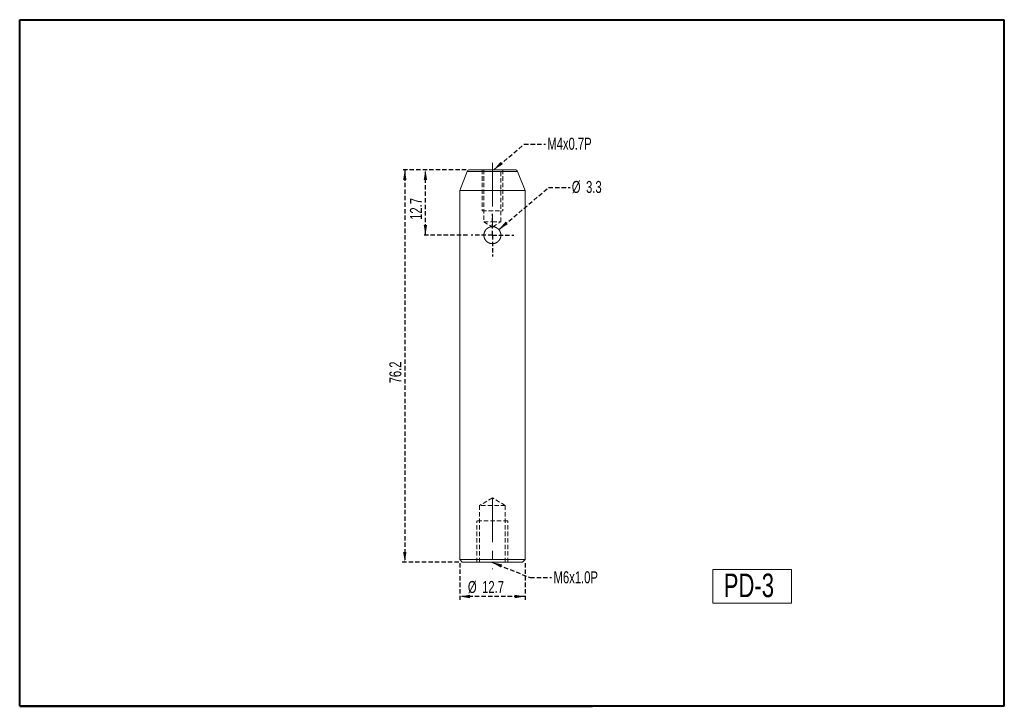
# Model space of a CAD drawing. Header units: millimetres. Extents: x 5 to 292, y 5 to 205.
import ezdxf

# ---------------------------------------------------------------- set-up
doc = ezdxf.new("R2010")
doc.units = ezdxf.units.MM
doc.linetypes.add('CENTERX2', pattern=[20.32, 12.7, -2.54, 2.54, -2.54])
doc.linetypes.add('HIDDEN', pattern=[1.905, 1.27, -0.635])
doc.layers.add('VM_VU04', color=7, linetype='HIDDEN')
doc.layers.add('模型', color=7, linetype='Continuous', lineweight=15)
doc.styles.add('SLDTEXTSTYLE0', font='TXT', dxfattribs={"width": 0.7})
doc.dimstyles.new('SLDDIMSTYLE0', dxfattribs={"dimtxt": 3.5, "dimasz": 3, "dimexe": 0, "dimexo": 0.0625, "dimgap": 0.875, "dimtad": 1, "dimlfac": 0.666667, "dimrnd": 1e-09, "dimzin": 12, "dimdsep": 46, "dimtxsty": 'SLDTEXTSTYLE0', "dimsah": 1, "dimcen": 0.09, "dimadec": 0, "dimazin": 3, "dimtfac": 1, "dimtofl": 0, "dimtmove": 0, "dimatfit": 3, "dimfxl": 0, "dimfrac": 2, "dimtolj": 1, "dimtzin": 12, "dimarcsym": 0})
doc.dimstyles.new('SLDDIMSTYLE1', dxfattribs={"dimtxt": 0, "dimasz": 3, "dimexe": 0, "dimexo": 0.0625, "dimgap": 0, "dimtad": 0, "dimtih": 1, "dimtoh": 1, "dimdec": 0, "dimrnd": 1e-09, "dimzin": 0, "dimdsep": 46, "dimtxsty": 'Standard', "dimsah": 1, "dimcen": 0.09, "dimadec": 0, "dimazin": 0, "dimtfac": 3, "dimtdec": 0, "dimtofl": 0, "dimtmove": 0, "dimatfit": 3, "dimfxl": 0, "dimfrac": 2, "dimtolj": 1, "dimtzin": 0, "dimarcsym": 0})

# ---------------------------------------------------------------- blocks, each defined once
blk = doc.blocks.new('_D')
at = {"layer": 'VM_VU04'}
for p, q in [((135.17, 161.28), (122.26, 161.28)), ((123.26, 142.23), (123.26, 161.28)), ((135.56, 142.23), (122.26, 142.23))]:
    blk.add_line(p, q, dxfattribs=at)
for points in [[(123.26, 161.28), (122.76, 158.28), (123.76, 158.28)], [(123.26, 142.23), (123.76, 145.23), (122.76, 145.23)]]:
    blk.add_solid(points, dxfattribs=at)
at = {"layer": 'VM_VU04', "insert": (118.75, 146.69, 0.15), "char_height": 3.5, "attachment_point": 1, "rotation": 90, "style": 'SLDTEXTSTYLE0'}
blk.add_mtext('12.7', dxfattribs=at)
blk = doc.blocks.new('_D_1')
at = {"layer": 'VM_VU04'}
for p, q in [((135.17, 161.28), (116.26, 161.28)), ((117.26, 161.28), (117.26, 46.98)), ((133.01, 46.98), (116.26, 46.98))]:
    blk.add_line(p, q, dxfattribs=at)
for points in [[(117.26, 161.28), (116.76, 158.28), (117.76, 158.28)], [(117.26, 46.98), (117.76, 49.98), (116.76, 49.98)]]:
    blk.add_solid(points, dxfattribs=at)
at = {"layer": 'VM_VU04', "insert": (112.75, 99.06, 0.15), "char_height": 3.5, "attachment_point": 1, "rotation": 90, "style": 'SLDTEXTSTYLE0'}
blk.add_mtext('76.2', dxfattribs=at)
blk = doc.blocks.new('_D_2')
at = {"layer": 'VM_VU04'}
for p, q in [((133.26, 46.73), (133.26, 35.98)), ((152.31, 46.73), (152.31, 35.98)), ((152.31, 36.98), (133.26, 36.98))]:
    blk.add_line(p, q, dxfattribs=at)
for points in [[(133.26, 36.98), (136.26, 36.48), (136.26, 37.48)], [(152.31, 36.98), (149.31, 37.48), (149.31, 36.48)]]:
    blk.add_solid(points, dxfattribs=at)
at = {"layer": 'VM_VU04', "char_height": 3.5, "attachment_point": 1, "style": 'SLDTEXTSTYLE0'}
for s, insert in [('%%c', (135.64, 41.5, 0.15)), ('12.7', (139.79, 41.5, 0.15))]:
    blk.add_mtext(s, dxfattribs=dict(at, insert=insert))
blk = doc.blocks.new('SW_NOTE_0')
at = {"layer": 'VM_VU04', "color": 0, "char_height": 3.5, "attachment_point": 1, "style": 'SLDTEXTSTYLE0'}
for s, insert in [('%%c', (0.52, 1.94)), ('3.3', (4.67, 1.94))]:
    blk.add_mtext(s, dxfattribs=dict(at, insert=insert))
blk = doc.blocks.new('SW_CENTERMARKSYMBOL_0')
at = {"layer": 'VM_VU04', "color": 0}
for p, q in [((0, 3.75), (0, 6.225)), ((0, 0), (0, 3.75)), ((-3.75, 0), (-6.225, 0)), ((0, 0), (-3.75, 0)), ((0, 0), (0, -3.75)), ((0, 0), (3.75, 0)), ((3.75, 0), (6.225, 0)), ((0, -3.75), (0, -6.225))]:
    blk.add_line(p, q, dxfattribs=at)

msp = doc.modelspace()

# ---------------------------------------------------------------- linework, layer by layer
at = {"color": 7, "linetype": 'Continuous', "lineweight": 15}
for p, q in [((135.473, 160.813), (133.262, 155.285)), ((136.169, 161.285), (142.787, 161.285)), ((142.787, 161.285), (149.404, 161.285)), ((152.312, 155.285), (150.1, 160.813)), ((133.262, 155.285), (133.262, 47.735)), ((142.787, 155.285), (133.262, 155.285)), ((152.312, 155.285), (142.787, 155.285)), ((152.312, 47.735), (152.312, 155.285)), ((133.262, 47.735), (134.012, 46.985)), ((133.262, 47.735), (142.787, 47.735)), ((142.787, 46.985), (134.012, 46.985)), ((142.787, 47.735), (152.312, 47.735)), ((151.562, 46.985), (142.787, 46.985)), ((151.562, 46.985), (152.312, 47.735))]:
    msp.add_line(p, q, dxfattribs=at)
at = {"color": 8, "linetype": 'Continuous', "lineweight": 15}
for p, q in [((142.787, 160.813), (135.473, 160.813)), ((150.1, 160.813), (142.787, 160.813))]:
    msp.add_line(p, q, dxfattribs=at)
at = {"color": 7, "linetype": 'HIDDEN', "lineweight": 0}
for p, q in [((135.473, 160.813), (150.1, 160.813)), ((139.787, 161.285), (139.787, 149.285)), ((140.312, 161.285), (140.312, 146.135)), ((145.262, 146.135), (145.262, 161.285)), ((145.787, 161.285), (145.787, 149.285)), ((139.787, 149.285), (145.787, 149.285)), ((140.312, 146.135), (142.787, 146.135)), ((140.312, 146.135), (142.687, 144.707)), ((142.787, 146.135), (145.262, 146.135)), ((142.886, 144.707), (145.262, 146.135)), ((142.787, 65.738), (139.037, 63.485)), ((146.537, 63.485), (139.037, 63.485)), ((139.037, 63.485), (139.037, 46.985)), ((146.537, 63.485), (142.787, 65.738)), ((146.537, 46.985), (146.537, 63.485)), ((138.287, 46.985), (138.287, 58.985)), ((147.287, 58.985), (138.287, 58.985)), ((147.287, 46.985), (147.287, 58.985))]:
    msp.add_line(p, q, dxfattribs=at)
at = {"color": 7, "linetype": 'Continuous', "lineweight": 40}
for p, q in [((292, 5), (292, 45)), ((292, 5), (292, 40)), ((5, 5), (5, 33.65)), ((5, 5), (172, 5)), ((292, 5), (102, 5))]:
    msp.add_line(p, q, dxfattribs=at)
at = {"color": 7, "linetype": 'Continuous', "lineweight": 15}
for centre, start, end in [((136.169, 160.535), 90, 158.19859), ((149.404, 160.535), 21.80141, 90)]:
    msp.add_arc(centre, 0.75, start, end, dxfattribs=at)
msp.add_open_spline([(145.262, 142.399), (145.262, 142.07), (145.245, 141.909), (145.182, 141.592), (145.134, 141.434), (145.01, 141.135), (144.934, 140.993), (144.754, 140.725), (144.65, 140.598), (144.309, 140.257), (144.034, 140.073), (143.439, 139.826), (143.112, 139.76), (142.626, 139.76), (142.461, 139.776), (142.143, 139.839), (141.988, 139.886), (141.538, 140.073), (141.266, 140.255), (140.922, 140.599), (140.82, 140.723), (140.641, 140.991), (140.563, 141.136), (140.439, 141.434), (140.392, 141.589), (140.328, 141.907), (140.312, 142.072), (140.311, 142.557), (140.377, 142.884), (140.562, 143.332), (140.64, 143.477), (140.819, 143.745), (140.921, 143.869), (141.149, 144.098), (141.276, 144.202), (141.543, 144.381), (141.685, 144.457), (142.137, 144.645), (142.459, 144.71), (142.949, 144.71), (143.11, 144.694), (143.428, 144.631), (143.586, 144.583), (144.034, 144.397), (144.308, 144.213), (144.763, 143.759), (144.947, 143.484), (145.133, 143.037), (145.182, 142.88), (145.245, 142.561), (145.262, 142.399), (145.262, 142.07)], degree=3, knots=[-0.03125, -0.03125, 0, 0, 0.03125, 0.03125, 0.0625, 0.0625, 0.09375, 0.09375, 0.125, 0.125, 0.1875, 0.1875, 0.25, 0.25, 0.28125, 0.28125, 0.3125, 0.3125, 0.375, 0.375, 0.40625, 0.40625, 0.4375, 0.4375, 0.46875, 0.46875, 0.5, 0.5, 0.5625, 0.5625, 0.59375, 0.59375, 0.625, 0.625, 0.65625, 0.65625, 0.6875, 0.6875, 0.75, 0.75, 0.78125, 0.78125, 0.8125, 0.8125, 0.875, 0.875, 0.9375, 0.9375, 0.96875, 0.96875, 1, 1, 1.03125, 1.03125], dxfattribs=at)
at = {"layer": 'VM_VU04', "linetype": 'CENTERX2', "lineweight": 0}
for p, q in [((142.787, 163.285), (142.787, 144.135)), ((142.787, 65.485), (142.787, 44.985))]:
    msp.add_line(p, q, dxfattribs=at)
at = {"layer": '模型', "lineweight": 40}
msp.add_line((5, 205), (292, 205), dxfattribs=at)
at = {"layer": '模型', "linetype": 'Continuous', "lineweight": 40}
for p, q in [((5, 5), (5, 205)), ((292, 5), (292, 205)), ((292, 5), (292, 45)), ((292, 5), (5, 5)), ((292, 5), (102, 5))]:
    msp.add_line(p, q, dxfattribs=at)
at = {"layer": '模型'}
for p, q in [((207, 44.83), (229.935, 44.83)), ((207, 35), (207, 44.83)), ((229.935, 44.83), (229.935, 35)), ((292, 5), (292, 40)), ((229.935, 35), (207, 35)), ((5, 5), (5, 33.65)), ((102, 5), (5, 5)), ((292, 5), (102, 5)), ((162.05, 5), (292, 5)), ((172, 5), (162.05, 5))]:
    msp.add_line(p, q, dxfattribs=at)

# ---------------------------------------------------------------- block references
at = {"layer": 'VM_VU04'}
for name, p in [('SW_NOTE_0', (165.417, 156.092)), ('SW_CENTERMARKSYMBOL_0', (142.787, 142.235))]:
    msp.add_blockref(name, p, dxfattribs=at)

# ---------------------------------------------------------------- texts
at = {"layer": 'VM_VU04', "char_height": 3.5, "attachment_point": 1, "style": 'SLDTEXTSTYLE0'}
for s, insert in [('M4x0.7P', (158.794, 170.625)), ('M6x1.0P', (160.618, 44.327))]:
    msp.add_mtext(s, dxfattribs=dict(at, insert=insert))
at = {"layer": '模型', "insert": (210.206, 43.669), "char_height": 6.8792, "attachment_point": 1, "style": 'SLDTEXTSTYLE0'}
msp.add_mtext('PD-3', dxfattribs=at)

# ---------------------------------------------------------------- dimensions: what is measured, and where the dimension line sits
at = {"layer": 'VM_VU04'}
for base, p1, p2, picture, middle in [((117.262, 46.985), (136.169, 161.285), (134.012, 46.985), '_D_1', (117.262, 104.135)), ((123.262, 161.285), (136.562, 142.235), (136.169, 161.285), '_D', (123.262, 151.76))]:
    dim = msp.add_linear_dim(base=base, p1=p1, p2=p2, angle=90, dimstyle='SLDDIMSTYLE0', dxfattribs=at)
    dim.commit()
    dim.dimension.update_dxf_attribs({"geometry": picture, "text_midpoint": middle, "dimtype": 160})
dim = msp.add_linear_dim(base=(133.262, 36.985), p1=(152.312, 47.735), p2=(133.262, 47.735), text='%%c<>', dimstyle='SLDDIMSTYLE0', dxfattribs=at)
dim.commit()
dim.dimension.update_dxf_attribs({"geometry": '_D_2', "text_midpoint": (142.787, 36.985), "dimtype": 160})

# ---------------------------------------------------------------- leaders
for points in [[(143.167, 161.285), (152.032, 168.716), (158.282, 168.716)], [(144.653, 143.86), (159.167, 156.092), (165.417, 156.092)], [(142.619, 46.985), (153.788, 42.481), (160.038, 42.481)]]:
    msp.add_leader(points, dimstyle='SLDDIMSTYLE1', dxfattribs=at)

doc.saveas('drawing.dxf')
